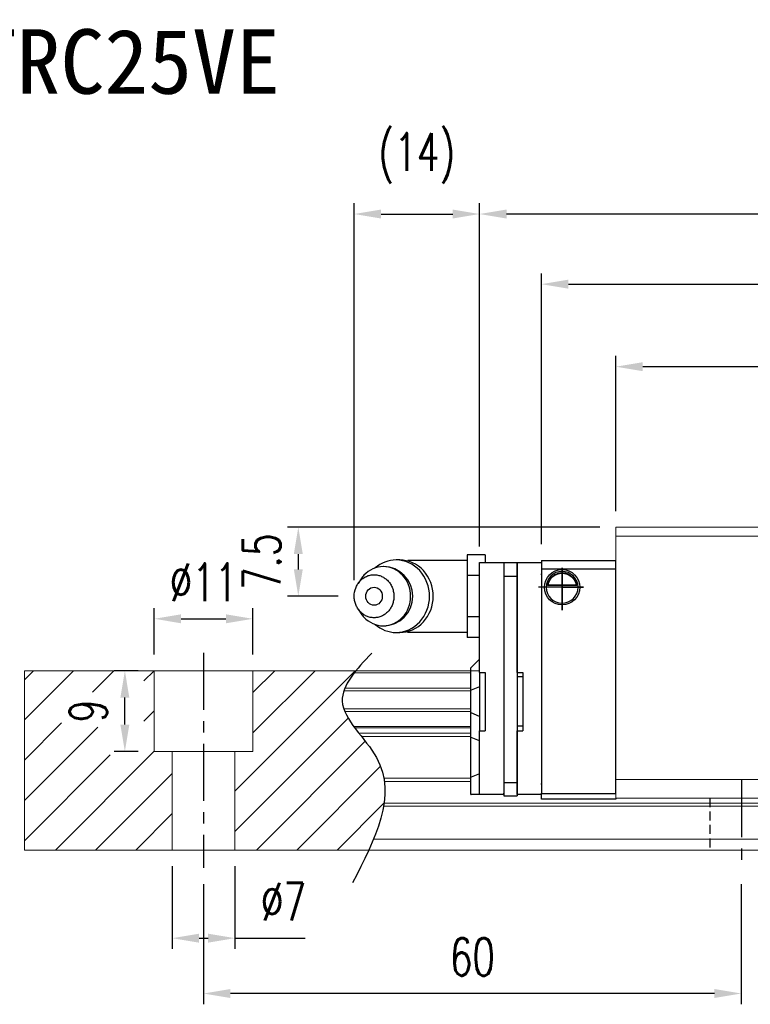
# Model space of a CAD drawing. Header units: millimetres. Extents: x 46 to 338, y 99 to 208.
# Tile 2 of 51: x 148 to 230, y 99 to 208. Entities that reach past the tile are written whole.
import ezdxf
from ezdxf.enums import TextEntityAlignment as Align

# ---------------------------------------------------------------- set-up
doc = ezdxf.new("R2010")
doc.units = ezdxf.units.MM
doc.header["$PDSIZE"] = -1
doc.linetypes.add('CENTER', pattern=[10.16, 6.35, -1.27, 1.27, -1.27])
doc.linetypes.add('DASHED', pattern=[0.75, 0.5, -0.25])
for name, color, linetype in [('2', 7, 'Continuous'), ('CHA', 7, 'Continuous'), ('CL', 1, 'CENTER'), ('DIM', 4, 'Continuous'), ('HID', 2, 'DASHED'), ('OUT', 3, 'Continuous')]:
    doc.layers.add(name, color=color, linetype=linetype)
doc.styles.add('DIM-7', font='SIMPLEX.shx', dxfattribs={"width": 0.7, "bigfont": 'chineset.shx'})
doc.styles.add('T', font='kaiu.ttf')
doc.dimstyles.new('CNS', dxfattribs={"dimtxt": 3.5, "dimasz": 2.5, "dimexe": 1, "dimexo": 1.5, "dimgap": 0.09, "dimtad": 0, "dimdsep": 46, "dimtxsty": 'DIM-7', "dimcen": 0.09, "dimclrd": 1, "dimclre": 1, "dimclrt": 4, "dimadec": 0, "dimazin": 0, "dimtfac": 1, "dimtix": 1, "dimtmove": 2, "dimatfit": 3, "dimfxl": 1, "dimtvp": 0.971429, "dimtolj": 1, "dimarcsym": 0})

# ---------------------------------------------------------------- blocks, each defined once
blk = doc.blocks.new('*D4')
at = {"layer": 'DEFPOINTS', "color": 0}
for p in [(168.56, 113.84), (228.56, 113.84), (168.56, 99.85)]:
    blk.add_point(p, dxfattribs=at)
at = {"layer": 'DIM', "color": 7, "lineweight": -2}
for p, q in [((168.56, 112.04), (168.56, 98.65)), ((228.56, 112.04), (228.56, 98.65)), ((225.56, 99.85), (171.56, 99.85))]:
    blk.add_line(p, q, dxfattribs=at)
at = {"layer": 'DIM', "color": 7}
for points in [[(171.56, 100.35), (171.56, 99.35), (168.56, 99.85)], [(225.56, 100.35), (225.56, 99.35), (228.56, 99.85)]]:
    blk.add_solid(points, dxfattribs=at)
at = {"layer": 'DIM', "color": 7, "insert": (198.56, 103.93), "char_height": 4.2, "attachment_point": 5, "style": 'DIM-7'}
blk.add_mtext('\\A1;60', dxfattribs=at)
blk = doc.blocks.new('*D5')
at = {"layer": 'DEFPOINTS', "color": 0}
for p in [(174.06, 141.63), (163.06, 135.84), (174.06, 135.84)]:
    blk.add_point(p, dxfattribs=at)
at = {"layer": 'DIM', "color": 7, "lineweight": -2}
for p, q in [((163.06, 137.64), (163.06, 142.83)), ((174.06, 137.64), (174.06, 142.83)), ((166.06, 141.63), (171.06, 141.63))]:
    blk.add_line(p, q, dxfattribs=at)
at = {"layer": 'DIM', "color": 7}
for points in [[(166.06, 142.13), (166.06, 141.13), (163.06, 141.63)], [(171.06, 142.13), (171.06, 141.13), (174.06, 141.63)]]:
    blk.add_solid(points, dxfattribs=at)
at = {"layer": 'DIM', "color": 7, "insert": (168.56, 145.71), "char_height": 4.2, "attachment_point": 5, "style": 'DIM-7'}
blk.add_mtext('\\A1;%%C11', dxfattribs=at)
blk = doc.blocks.new('*D6')
at = {"layer": 'DEFPOINTS', "color": 0}
for p in [(165.06, 115.84), (172.06, 115.84), (172.06, 106.02)]:
    blk.add_point(p, dxfattribs=at)
at = {"layer": 'DIM', "color": 7, "lineweight": -2}
for p, q in [((165.06, 114.04), (165.06, 104.82)), ((172.06, 114.04), (172.06, 104.82)), ((168.06, 106.02), (169.06, 106.02)), ((172.06, 106.02), (179.9, 106.02))]:
    blk.add_line(p, q, dxfattribs=at)
at = {"layer": 'DIM', "color": 7}
for points in [[(168.06, 106.52), (168.06, 105.52), (165.06, 106.02)], [(169.06, 106.52), (169.06, 105.52), (172.06, 106.02)]]:
    blk.add_solid(points, dxfattribs=at)
at = {"layer": 'DIM', "color": 7, "insert": (177.48, 110.1), "char_height": 4.2, "attachment_point": 5, "style": 'DIM-7'}
blk.add_mtext('\\A1;%%C7', dxfattribs=at)
blk = doc.blocks.new('*D8')
at = {"layer": 'DEFPOINTS', "color": 0}
for p in [(214.56, 169.74), (214.56, 151.84), (302.56, 151.84)]:
    blk.add_point(p, dxfattribs=at)
at = {"layer": 'DIM', "color": 7, "lineweight": -2}
for p, q in [((214.56, 153.64), (214.56, 170.94)), ((302.56, 153.64), (302.56, 170.94)), ((299.56, 169.74), (217.56, 169.74))]:
    blk.add_line(p, q, dxfattribs=at)
at = {"layer": 'DIM', "color": 7}
for points in [[(217.56, 170.24), (217.56, 169.24), (214.56, 169.74)], [(299.56, 170.24), (299.56, 169.24), (302.56, 169.74)]]:
    blk.add_solid(points, dxfattribs=at)
at = {"layer": 'DIM', "color": 7, "insert": (258.56, 173.82), "char_height": 4.2, "attachment_point": 5, "style": 'DIM-7'}
blk.add_mtext('\\A1;88', dxfattribs=at)
blk = doc.blocks.new('*D9')
at = {"layer": 'DEFPOINTS', "color": 0}
for p in [(199.36, 186.76), (199.36, 147.89), (317.76, 148.09)]:
    blk.add_point(p, dxfattribs=at)
at = {"layer": 'DIM', "color": 7, "lineweight": -2}
for p, q in [((199.36, 149.69), (199.36, 187.96)), ((317.76, 149.89), (317.76, 187.96)), ((314.76, 186.76), (202.36, 186.76))]:
    blk.add_line(p, q, dxfattribs=at)
at = {"layer": 'DIM', "color": 7}
for points in [[(202.36, 187.26), (202.36, 186.26), (199.36, 186.76)], [(314.76, 187.26), (314.76, 186.26), (317.76, 186.76)]]:
    blk.add_solid(points, dxfattribs=at)
at = {"layer": 'DIM', "color": 7, "insert": (258.56, 190.84), "char_height": 4.2, "attachment_point": 5, "style": 'DIM-7'}
blk.add_mtext('\\A1;118.4', dxfattribs=at)
blk = doc.blocks.new('*D2')
at = {"layer": 'DEFPOINTS', "color": 0}
for p in [(140.9, 135.84), (148.56, 135.84), (148.56, 115.84)]:
    blk.add_point(p, dxfattribs=at)
at = {"layer": 'DIM', "color": 7, "lineweight": -2}
for p, q in [((146.76, 135.84), (139.7, 135.84)), ((140.9, 118.84), (140.9, 132.84)), ((146.76, 115.84), (139.7, 115.84))]:
    blk.add_line(p, q, dxfattribs=at)
at = {"layer": 'DIM', "color": 7}
for points in [[(140.4, 132.84), (141.4, 132.84), (140.9, 135.84)], [(140.4, 118.84), (141.4, 118.84), (140.9, 115.84)]]:
    blk.add_solid(points, dxfattribs=at)
at = {"layer": 'DIM', "color": 7, "insert": (136.82, 125.84), "char_height": 4.2, "attachment_point": 5, "rotation": 90, "style": 'DIM-7'}
blk.add_mtext('\\A1;20', dxfattribs=at)
blk = doc.blocks.new('*D3')
at = {"layer": 'DEFPOINTS', "color": 0}
for p in [(159.78, 135.84), (163.06, 135.84), (163.06, 126.84)]:
    blk.add_point(p, dxfattribs=at)
at = {"layer": 'DIM', "color": 7, "lineweight": -2}
for p, q in [((161.26, 135.84), (158.58, 135.84)), ((159.78, 129.84), (159.78, 132.84)), ((161.26, 126.84), (158.58, 126.84))]:
    blk.add_line(p, q, dxfattribs=at)
at = {"layer": 'DIM', "color": 7}
for points in [[(159.28, 132.84), (160.28, 132.84), (159.78, 135.84)], [(159.28, 129.84), (160.28, 129.84), (159.78, 126.84)]]:
    blk.add_solid(points, dxfattribs=at)
at = {"layer": 'DIM', "color": 7, "insert": (155.7, 131.34), "char_height": 4.2, "attachment_point": 5, "rotation": 90, "style": 'DIM-7'}
blk.add_mtext('\\A1;9', dxfattribs=at)
blk = doc.blocks.new('*D25')
at = {"layer": 'DEFPOINTS', "color": 0}
for p in [(310.86, 178.94), (206.26, 148.14), (310.86, 148.14)]:
    blk.add_point(p, dxfattribs=at)
at = {"layer": 'DIM', "color": 7, "lineweight": -2}
for p, q in [((206.26, 149.94), (206.26, 180.14)), ((310.86, 149.94), (310.86, 180.14)), ((209.26, 178.94), (307.86, 178.94))]:
    blk.add_line(p, q, dxfattribs=at)
at = {"layer": 'DIM', "color": 7}
for points in [[(209.26, 179.44), (209.26, 178.44), (206.26, 178.94)], [(307.86, 179.44), (307.86, 178.44), (310.86, 178.94)]]:
    blk.add_solid(points, dxfattribs=at)
at = {"layer": 'DIM', "color": 7, "insert": (258.56, 183.02), "char_height": 4.2, "attachment_point": 5, "style": 'DIM-7'}
blk.add_mtext('\\A1;104.6', dxfattribs=at)
blk = doc.blocks.new('*D26')
at = {"layer": 'DEFPOINTS', "color": 0}
for p in [(214.56, 151.84), (179.13, 144.14), (185.36, 144.14)]:
    blk.add_point(p, dxfattribs=at)
at = {"layer": 'DIM', "color": 7, "lineweight": -2}
for p, q in [((212.76, 151.84), (177.93, 151.84)), ((179.13, 148.84), (179.13, 147.14)), ((183.56, 144.14), (177.93, 144.14))]:
    blk.add_line(p, q, dxfattribs=at)
at = {"layer": 'DIM', "color": 7}
for points in [[(178.63, 148.84), (179.63, 148.84), (179.13, 151.84)], [(178.63, 147.14), (179.63, 147.14), (179.13, 144.14)]]:
    blk.add_solid(points, dxfattribs=at)
at = {"layer": 'DIM', "color": 7, "insert": (175.05, 147.99), "char_height": 4.2, "attachment_point": 5, "rotation": 90, "style": 'DIM-7'}
blk.add_mtext('\\A1;7.5', dxfattribs=at)
blk = doc.blocks.new('*D27')
at = {"layer": 'DEFPOINTS', "color": 0}
for p in [(199.36, 186.76), (199.36, 147.89), (185.36, 144.14)]:
    blk.add_point(p, dxfattribs=at)
at = {"layer": 'DIM', "color": 7, "lineweight": -2}
for p, q in [((185.36, 145.94), (185.36, 187.96)), ((199.36, 149.69), (199.36, 187.96)), ((188.36, 186.76), (196.36, 186.76))]:
    blk.add_line(p, q, dxfattribs=at)
at = {"layer": 'DIM', "color": 7}
for points in [[(188.36, 187.26), (188.36, 186.26), (185.36, 186.76)], [(196.36, 187.26), (196.36, 186.26), (199.36, 186.76)]]:
    blk.add_solid(points, dxfattribs=at)
at = {"layer": 'DIM', "color": 7, "insert": (192.36, 192.98), "char_height": 4.2, "attachment_point": 5, "style": 'DIM-7'}
blk.add_mtext('\\A1;(14)', dxfattribs=at)

msp = doc.modelspace()

# ---------------------------------------------------------------- linework, layer by layer
at = {"layer": '2', "color": 0, "linetype": 'Continuous'}
for p, q in [((199.964, 148.763), (197.964, 148.763)), ((197.964, 148.763), (197.964, 147.609)), ((199.964, 148.763), (199.964, 147.895)), ((190.453, 148.186), (190.038, 148.186)), ((197.964, 148.145), (191.581, 148.145)), ((197.964, 147.609), (197.964, 146.454)), ((199.364, 147.748), (199.364, 147.895)), ((199.364, 147.895), (202.064, 147.895)), ((199.364, 146.541), (199.364, 147.748)), ((202.064, 147.895), (202.064, 147.748)), ((202.064, 147.895), (203.564, 147.895)), ((202.064, 147.895), (202.064, 146.395)), ((202.064, 147.748), (202.064, 146.541)), ((203.564, 147.895), (203.564, 146.395)), ((203.564, 147.748), (203.564, 147.895)), ((203.564, 147.895), (206.264, 147.895)), ((203.564, 146.541), (203.564, 147.748)), ((206.264, 148.145), (214.564, 148.145)), ((206.264, 148.145), (206.264, 147.145)), ((206.264, 147.895), (206.264, 147.748)), ((206.264, 147.845), (206.264, 146.645)), ((206.264, 147.748), (206.264, 146.541)), ((206.264, 147.145), (206.264, 122.145)), ((214.564, 147.145), (206.264, 147.145)), ((214.564, 122.145), (214.564, 148.145)), ((186.161, 146.103), (185.797, 145.569)), ((199.364, 146.454), (197.964, 146.454)), ((197.964, 146.454), (197.964, 144.145)), ((199.364, 146.188), (199.364, 146.541)), ((199.364, 135.644), (199.364, 146.188)), ((202.064, 146.541), (202.064, 146.188)), ((202.064, 146.395), (203.564, 146.395)), ((202.064, 146.395), (202.064, 123.395)), ((202.064, 146.188), (202.064, 123.602)), ((203.564, 146.188), (203.564, 146.541)), ((203.564, 146.395), (203.564, 123.395)), ((203.564, 135.644), (203.564, 146.188)), ((206.264, 146.541), (206.264, 146.645)), ((206.264, 146.541), (206.264, 146.188)), ((206.264, 146.188), (206.264, 123.602)), ((206.79, 145.195), (210.338, 145.195)), ((210.196, 145.328), (206.932, 145.328)), ((210.119, 145.395), (207.009, 145.395)), ((197.964, 144.145), (197.964, 141.835)), ((185.797, 142.72), (186.161, 142.186)), ((214.564, 143.245), (214.564, 143.495)), ((199.364, 141.835), (197.964, 141.835)), ((197.964, 141.835), (197.964, 140.681)), ((197.964, 140.681), (197.964, 139.526)), ((190.038, 140.103), (190.453, 140.103)), ((191.581, 140.145), (197.964, 140.145)), ((199.364, 139.526), (197.964, 139.526)), ((198.364, 136.145), (198.414, 136.195)), ((198.364, 133.64), (198.364, 136.145)), ((199.364, 137.145), (198.414, 136.195)), ((199.364, 135.644), (199.364, 129.144)), ((199.364, 135.644), (199.964, 135.644)), ((199.964, 135.644), (199.964, 129.144)), ((203.564, 135.644), (204.164, 135.644)), ((204.164, 135.144), (203.564, 135.144)), ((204.164, 135.644), (204.164, 129.144)), ((199.364, 134.034), (198.414, 133.66)), ((198.364, 133.64), (198.414, 133.66)), ((198.364, 131.148), (198.364, 133.64)), ((198.364, 128.413), (198.364, 131.148)), ((198.364, 131.148), (198.414, 131.128)), ((199.364, 130.754), (198.414, 131.128)), ((204.164, 129.644), (203.564, 129.644)), ((199.364, 129.144), (199.964, 129.144)), ((199.364, 123.602), (199.364, 129.144)), ((203.564, 123.602), (203.564, 129.144)), ((203.564, 129.144), (204.164, 129.144)), ((198.364, 123.935), (198.364, 128.413)), ((198.364, 128.413), (198.414, 128.394)), ((199.364, 128.02), (198.414, 128.394)), ((199.364, 124.349), (198.414, 123.955)), ((198.364, 123.935), (198.414, 123.955)), ((198.364, 122.045), (198.364, 123.935)), ((199.364, 123.248), (199.364, 123.602)), ((199.364, 122.191), (199.364, 123.248)), ((202.064, 123.602), (202.064, 123.248)), ((202.064, 123.395), (202.064, 121.895)), ((202.064, 123.395), (203.564, 123.395)), ((202.064, 123.248), (202.064, 122.191)), ((203.564, 123.248), (203.564, 123.602)), ((203.564, 123.395), (203.564, 121.895)), ((203.564, 122.191), (203.564, 123.248)), ((206.264, 123.602), (206.264, 123.248)), ((206.264, 123.145), (206.264, 123.249)), ((206.264, 123.248), (206.264, 122.191)), ((206.264, 123.145), (206.264, 122.145)), ((198.364, 122.045), (198.414, 122.045)), ((199.364, 122.045), (198.414, 122.045)), ((199.364, 122.045), (199.364, 122.191)), ((202.064, 122.045), (199.364, 122.045)), ((202.064, 122.045), (202.064, 122.191)), ((202.064, 121.895), (203.564, 121.895)), ((203.564, 122.045), (203.564, 122.191)), ((206.264, 122.045), (203.564, 122.045)), ((206.264, 122.045), (206.264, 122.191)), ((206.264, 122.145), (214.564, 122.145)), ((206.264, 121.645), (206.264, 122.145)), ((206.264, 121.509), (206.264, 121.645)), ((206.264, 121.509), (206.264, 121.645)), ((214.565, 121.509), (206.264, 121.509)), ((214.565, 121.509), (206.264, 121.509)), ((214.564, 121.645), (214.564, 121.509))]:
    msp.add_line(p, q, dxfattribs=at)
for centre, radius, start, end in [((188.615, 144.145), 3.3, 270, 89.84908), ((191.581, 144.145), 4, 89.99998, 93.25686), ((208.564, 145.145), 1.775, 90, 270), ((208.564, 145.145), 1.775, 270, 90), ((191.581, 144.145), 4, 266.21721, 270.00002)]:
    msp.add_arc(centre, radius, start, end, dxfattribs=at)
at = {"layer": '2', "color": 0, "linetype": 'Continuous', "extrusion": (0, 0, -1)}
for radius, start, end in [(1.975, 270, 90), (1.975, 90, 270), (1.575, 9.1332, 90), (1.575, 90, 170.8668)]:
    msp.add_arc((-208.564, 145.145), radius, start, end, dxfattribs=at)
at = {"layer": '2', "color": 0, "linetype": 'Continuous'}
msp.add_ellipse((187.581, 144.145), major_axis=(0, -1), ratio=0.9238797, dxfattribs=at)
for points, knots in [([(186.162, 142.186), (186.252, 142.053), (186.351, 141.928), (187.023, 141.2), (187.817, 140.845), (189.413, 140.845), (190.206, 141.2), (191.335, 142.422), (191.663, 143.281), (191.663, 145.009), (191.335, 145.867), (190.206, 147.089), (189.413, 147.445), (187.817, 147.445), (187.023, 147.089), (186.351, 146.362), (186.252, 146.236), (186.162, 146.103)], [0, 0, 0, 0, 0.0298911, 0.0298911, 0.1865941, 0.1865941, 0.343297, 0.343297, 0.5, 0.5, 0.656703, 0.656703, 0.8134059, 0.8134059, 0.9701089, 0.9701089, 1, 1, 1, 1]), ([(187.7, 140.995), (188.358, 140.427), (189.196, 140.103), (191.016, 140.103), (191.987, 140.539), (193.37, 142.035), (193.772, 143.087), (193.772, 145.203), (193.37, 146.254), (191.987, 147.751), (191.016, 148.186), (189.196, 148.186), (188.358, 147.862), (187.7, 147.294)], [0, 0, 0, 0, 0.150594, 0.150594, 0.325297, 0.325297, 0.5, 0.5, 0.674703, 0.674703, 0.849406, 0.849406, 1, 1, 1, 1]), ([(190.453, 140.103), (191.431, 140.103), (192.402, 140.539), (193.784, 142.035), (194.187, 143.087), (194.187, 145.203), (193.784, 146.254), (192.402, 147.751), (191.431, 148.186), (190.453, 148.186)], [0, 0, 0, 0, 0.25, 0.25, 0.5, 0.5, 0.75, 0.75, 1, 1, 1, 1]), ([(185.364, 144.145), (185.364, 143.987), (185.393, 143.674), (185.52, 143.22), (185.726, 142.803), (186.003, 142.437), (186.342, 142.136), (186.727, 141.913), (187.146, 141.776), (187.581, 141.729), (188.017, 141.776), (188.435, 141.913), (188.821, 142.136), (189.159, 142.437), (189.437, 142.803), (189.643, 143.22), (189.77, 143.673), (189.813, 144.145), (189.77, 144.616), (189.643, 145.069), (189.437, 145.487), (189.159, 145.853), (188.821, 146.153), (188.435, 146.376), (188.017, 146.514), (187.581, 146.56), (187.146, 146.514), (186.727, 146.376), (186.342, 146.153), (186.003, 145.853), (185.726, 145.486), (185.452, 144.932), (185.364, 144.458), (185.364, 144.145)], [0, 0, 0, 0, 0.0312594, 0.0625188, 0.0937782, 0.1250376, 0.156297, 0.1875564, 0.2188159, 0.2500753, 0.2813347, 0.3125941, 0.3438535, 0.3751129, 0.4063723, 0.4376317, 0.4688911, 0.5001505, 0.5314099, 0.5626693, 0.5939287, 0.6251882, 0.6564476, 0.687707, 0.7189664, 0.7502258, 0.7814852, 0.8127446, 0.844004, 0.8752634, 0.9065228, 0.9377822, 1, 1, 1, 1]), ([(206.932, 145.328), (206.948, 145.403), (206.97, 145.493), (207.034, 145.683), (207.076, 145.784), (207.181, 145.98), (207.245, 146.077), (207.417, 146.288), (207.535, 146.398), (207.795, 146.579), (207.939, 146.652), (208.242, 146.749), (208.404, 146.776), (208.564, 146.776)], [0, 0, 0, 0, 0.1376864, 0.1376864, 0.275472, 0.275472, 0.4123557, 0.4123557, 0.6064308, 0.6064308, 0.8046387, 0.8046387, 1, 1, 1, 1]), ([(208.564, 146.776), (208.715, 146.776), (208.868, 146.752), (209.185, 146.656), (209.351, 146.572), (209.621, 146.374), (209.735, 146.263), (209.907, 146.044), (209.973, 145.937), (210.079, 145.723), (210.12, 145.613), (210.169, 145.447), (210.184, 145.384), (210.196, 145.328)], [0, 0, 0, 0, 0.1837975, 0.1837975, 0.4104893, 0.4104893, 0.6000274, 0.6000274, 0.749109, 0.749109, 0.8991923, 0.8991923, 1, 1, 1, 1])]:
    msp.add_open_spline(points, degree=3, knots=knots, dxfattribs=at)
for points in [[(206.932, 145.328), (206.958, 145.35), (206.984, 145.372), (207.009, 145.395)], [(210.119, 145.395), (210.145, 145.372), (210.17, 145.35), (210.196, 145.328)]]:
    msp.add_open_spline(points, degree=3, dxfattribs=at)
at = {"layer": 'CL', "color": 0}
for p, q in [((208.564, 142.602), (208.564, 147.305)), ((208.564, 147.305), (208.564, 145.145)), ((210.948, 145.145), (205.917, 145.145)), ((168.564, 137.845), (168.564, 113.845)), ((228.564, 123.645), (228.564, 113.845))]:
    msp.add_line(p, q, dxfattribs=at)
at = {"layer": 'DIM', "color": 0}
for p, q in [((208.564, 145.145), (208.564, 142.602)), ((208.564, 145.145), (210.948, 145.145)), ((148.564, 134.836), (149.572, 135.845)), ((148.564, 130.346), (154.062, 135.845)), ((156.171, 133.463), (158.553, 135.845)), ((161.898, 134.7), (163.043, 135.845)), ((172.064, 122.415), (185.493, 135.845)), ((174.064, 133.396), (176.513, 135.845)), ((174.064, 128.906), (181.003, 135.845)), ((161.898, 130.21), (163.064, 131.376)), ((148.564, 125.856), (152.725, 130.018)), ((148.564, 121.366), (156.753, 129.555)), ((172.064, 117.925), (184.695, 130.556)), ((174.474, 115.845), (186.606, 127.977)), ((148.564, 116.876), (158.142, 126.454)), ((152.023, 115.845), (163.064, 126.886)), ((178.964, 115.845), (188.306, 125.187)), ((156.513, 115.845), (165.064, 124.396)), ((183.454, 115.845), (188.69, 121.081)), ((161.003, 115.845), (165.064, 119.906))]:
    msp.add_line(p, q, dxfattribs=at)
msp.add_open_spline([(187.317, 137.807), (185.635, 136.016), (181.977, 132.12), (191.502, 124.436), (187.687, 117.05), (185.174, 112.186)], degree=3, knots=[0, 0, 0, 0, 6.2737393, 13.647637, 27.8750855, 27.8750855, 27.8750855, 27.8750855], dxfattribs=at)
at = {"layer": 'HID', "color": 0, "ltscale": 2}
msp.add_line((225.064, 121.645), (225.064, 115.845), dxfattribs=at)
at = {"layer": 'OUT', "color": 0, "linetype": 'Continuous', "lineweight": 15}
for p, q in [((214.564, 150.845), (214.564, 151.845)), ((302.564, 151.845), (214.564, 151.845)), ((214.564, 123.695), (214.564, 150.845)), ((302.564, 150.845), (214.564, 150.845)), ((148.564, 135.845), (148.564, 115.845)), ((199.364, 135.845), (148.564, 135.845)), ((163.064, 126.845), (163.064, 135.845)), ((174.064, 126.845), (174.064, 135.845)), ((198.364, 135.588), (185.356, 135.588)), ((198.364, 133.584), (184.201, 133.584)), ((198.364, 133.879), (184.311, 133.879)), ((198.364, 131.604), (184.198, 131.604)), ((198.364, 131.31), (184.309, 131.31)), ((198.364, 129.629), (185.318, 129.629)), ((198.364, 129.465), (185.44, 129.465)), ((198.364, 128.871), (185.9, 128.871)), ((198.364, 128.518), (186.179, 128.518)), ((174.064, 126.845), (163.064, 126.845)), ((165.064, 126.845), (165.064, 115.845)), ((172.064, 126.845), (172.064, 115.845)), ((198.364, 123.852), (188.671, 123.852)), ((198.364, 123.498), (188.724, 123.498)), ((214.564, 121.645), (214.564, 123.695)), ((302.564, 123.695), (214.564, 123.695)), ((334.564, 121.091), (188.691, 121.091)), ((302.564, 121.645), (214.564, 121.645)), ((314.564, 120.738), (188.636, 120.738)), ((334.564, 117.045), (187.514, 117.045)), ((314.564, 115.845), (148.564, 115.845))]:
    msp.add_line(p, q, dxfattribs=at)

# ---------------------------------------------------------------- texts
at = {"layer": 'CHA', "color": 7, "style": 'T'}
msp.add_text('TRC25VE', height=7.2, dxfattribs=at).set_placement((159.937, 203.767), align=Align.MIDDLE)
at = {"layer": 'DIM', "color": 0, "insert": (123.442, 160.68), "char_height": 4.2, "attachment_point": 7, "style": 'DIM-7'}
msp.add_mtext('\\A1;4-M6dp6.5', dxfattribs=at)

# ---------------------------------------------------------------- dimensions: what is measured, and where the dimension line sits
at = {"layer": 'DIM', "color": 0}
for base, p1, p2, text, picture, middle in [((199.364, 186.76), (185.364, 144.145), (199.364, 147.895), '(14)', '*D27', (192.364, 192.977)), ((174.064, 141.626), (163.064, 135.845), (174.064, 135.845), '%%C<>', '*D5', (168.564, 145.706))]:
    dim = msp.add_linear_dim(base=base, p1=p1, p2=p2, text=text, dimstyle='CNS', override={"dimscale": 1.2, "dimclrd": 7, "dimclre": 7, "dimclrt": 7}, dxfattribs=at)
    dim.commit()
    dim.dimension.update_dxf_attribs({"geometry": picture, "text_midpoint": middle})
for base, p1, p2, picture, middle in [((199.364, 186.76), (317.764, 148.095), (199.364, 147.895), '*D9', (258.564, 190.84)), ((310.864, 178.936), (206.264, 148.145), (310.864, 148.145), '*D25', (258.564, 183.016)), ((214.564, 169.743), (302.564, 151.845), (214.564, 151.845), '*D8', (258.564, 173.823)), ((168.564, 99.847), (228.564, 113.845), (168.564, 113.845), '*D4', (198.564, 103.927))]:
    dim = msp.add_linear_dim(base=base, p1=p1, p2=p2, dimstyle='CNS', override={"dimscale": 1.2, "dimclrd": 7, "dimclre": 7, "dimclrt": 7}, dxfattribs=at)
    dim.commit()
    dim.dimension.update_dxf_attribs({"geometry": picture, "text_midpoint": middle})
dim = msp.add_linear_dim(base=(179.133, 144.145), p1=(214.564, 151.845), p2=(185.364, 144.145), angle=90, text='7.5', dimstyle='CNS', override={"dimscale": 1.2, "dimclrd": 7, "dimclre": 7, "dimclrt": 7}, dxfattribs=at)
dim.commit()
dim.dimension.update_dxf_attribs({"geometry": '*D26', "text_midpoint": (175.053, 147.995)})
for base, p1, p2, picture, middle in [((140.904, 135.845), (148.564, 115.845), (148.564, 135.845), '*D2', (136.824, 125.845)), ((159.784, 135.845), (163.064, 126.845), (163.064, 135.845), '*D3', (155.704, 131.345))]:
    dim = msp.add_linear_dim(base=base, p1=p1, p2=p2, angle=90, dimstyle='CNS', override={"dimscale": 1.2, "dimclrd": 7, "dimclre": 7, "dimclrt": 7}, dxfattribs=at)
    dim.commit()
    dim.dimension.update_dxf_attribs({"geometry": picture, "text_midpoint": middle})
dim = msp.add_linear_dim(base=(172.064, 106.022), p1=(165.064, 115.845), p2=(172.064, 115.845), text='%%C<>', dimstyle='CNS', override={"dimscale": 1.2, "dimclrd": 7, "dimclre": 7, "dimclrt": 7, "dimtmove": 0}, dxfattribs=at)
dim.commit()
dim.dimension.update_dxf_attribs({"geometry": '*D6', "text_midpoint": (177.482, 106.022), "dimtype": 160})

doc.saveas('drawing.dxf')
